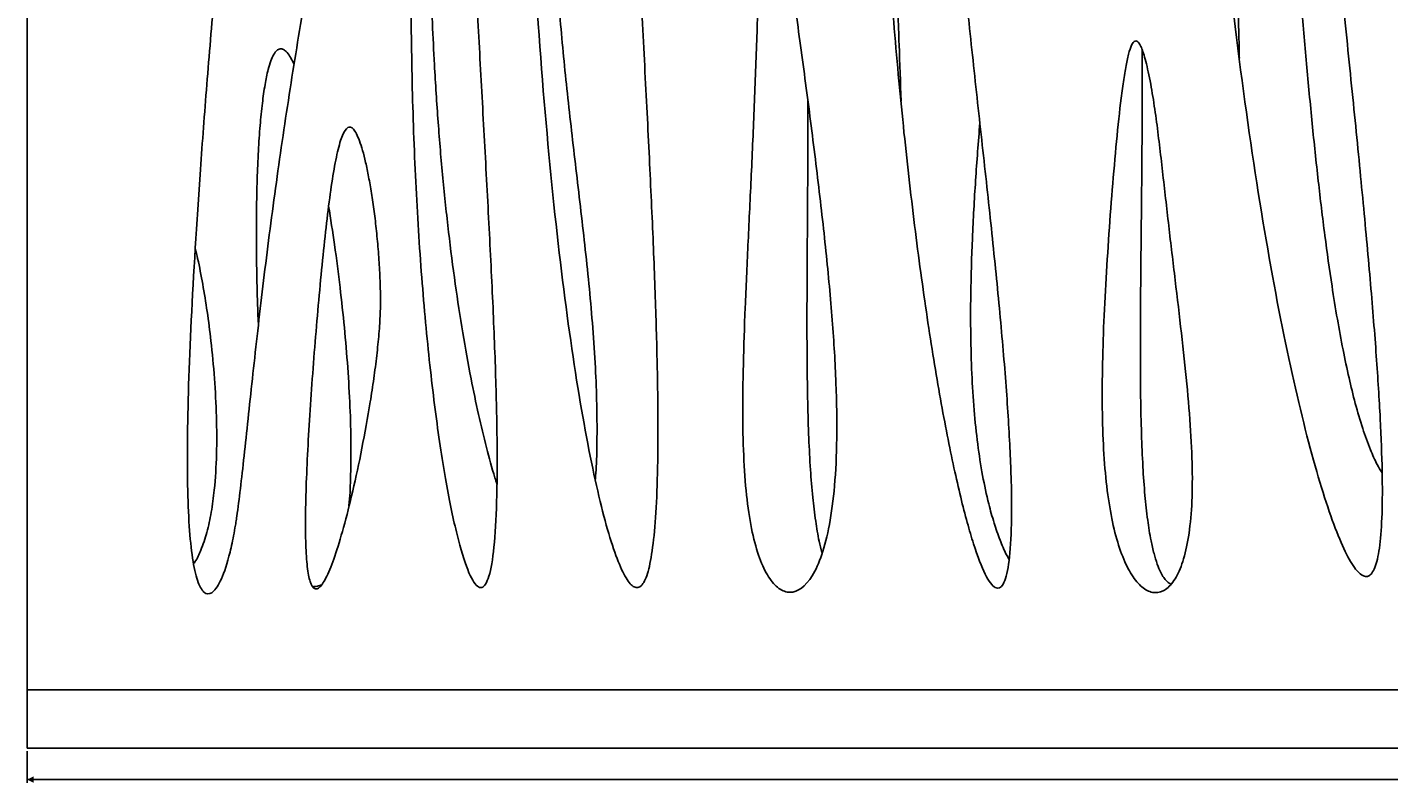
# Model space of a CAD drawing. Header units: millimetres. Extents: x 65 to 2129, y 75 to 1124.
# Tile 8 of 26: x 65 to 497, y 665 to 904. Entities that reach past the tile are written whole.
import ezdxf

# ---------------------------------------------------------------- set-up
doc = ezdxf.new("R2010")
doc.units = ezdxf.units.MM
doc.layers.add('FORMAT', color=7, linetype='Continuous')
doc.styles.add('SLDTEXTSTYLE0', font='TXT', dxfattribs={"width": 0.605})
doc.dimstyles.new('SLDDIMSTYLE0', dxfattribs={"dimtxt": 2.568319, "dimasz": 2, "dimexe": 0, "dimexo": 0.0625, "dimgap": 0.64208, "dimtad": 1, "dimrnd": 1e-09, "dimzin": 12, "dimdsep": 46, "dimtxsty": 'SLDTEXTSTYLE0', "dimsah": 1, "dimcen": 0.09, "dimadec": 0, "dimazin": 3, "dimtfac": 1, "dimtofl": 0, "dimtmove": 0, "dimatfit": 3, "dimfxl": 1, "dimfrac": 2, "dimtolj": 1, "dimtzin": 12, "dimarcsym": 0})

# ---------------------------------------------------------------- blocks, each defined once
blk = doc.blocks.new('_D')
at = {"layer": 'FORMAT'}
for p, q in [((65.3, 674.82), (65.3, 664.82)), ((1545.3, 674.82), (1545.3, 664.82)), ((65.3, 665.81), (1545.3, 665.81))]:
    blk.add_line(p, q, dxfattribs=at)
for points in [[(65.3, 665.81), (67.3, 664.81), (67.3, 666.81)], [(1545.3, 665.81), (1543.3, 666.81), (1543.3, 664.81)]]:
    blk.add_solid(points, dxfattribs=at)
at = {"layer": 'FORMAT', "insert": (801.38, 669.22), "char_height": 2.646, "attachment_point": 1, "style": 'SLDTEXTSTYLE0'}
blk.add_mtext('1480', dxfattribs=at)

msp = doc.modelspace()

# ---------------------------------------------------------------- linework, layer by layer
at = {"color": 7, "linetype": 'Continuous', "lineweight": 25}
for p, q in [((65.303, 1075.472), (65.303, 694.238)), ((65.303, 694.238), (1545.303, 694.238)), ((65.303, 675.813), (65.303, 694.238)), ((65.303, 675.813), (1545.303, 675.813)), ((65.303, 675.813), (65.303, 675.813)), ((90.303, 675.812), (1520.303, 675.812))]:
    msp.add_line(p, q, dxfattribs=at)
at = {"color": 7, "linetype": 'Continuous', "lineweight": 25, "flags": 128}
for points in [[(65.303, 675.813), (65.486, 675.812), (66.03, 675.812), (66.928, 675.812), (68.167, 675.812), (69.729, 675.812), (71.591, 675.812), (73.725, 675.812), (76.102, 675.812), (78.685, 675.812), (81.438, 675.812), (84.32, 675.812), (87.29, 675.812), (90.303, 675.812)], [(95.303, 675.813), (93.746, 675.813), (92.266, 675.813), (90.939, 675.813), (89.831, 675.813), (88.997, 675.813), (88.479, 675.813), (88.303, 675.813), (88.479, 675.813), (88.997, 675.813), (89.831, 675.813), (90.939, 675.813), (92.266, 675.812), (93.746, 675.812), (95.303, 675.812), (96.861, 675.812), (98.341, 675.812), (99.668, 675.813), (100.776, 675.813), (101.61, 675.813), (102.128, 675.813), (102.303, 675.813), (102.128, 675.813), (101.61, 675.813), (100.776, 675.813), (99.668, 675.813), (98.341, 675.813), (96.861, 675.813), (95.303, 675.813)]]:
    msp.add_lwpolyline(points, dxfattribs=at)
at = {"color": 7, "linetype": 'Continuous', "lineweight": 25}
for points, knots in [([(183.002, 1075.472), (181.579, 1066.713), (180.066, 1057.863), (176.895, 1040.006), (175.239, 1030.999), (170.125, 1003.742), (166.522, 985.257), (161.148, 956.96), (159.363, 947.432), (155.86, 928.185), (154.143, 918.465), (150.83, 898.874), (149.234, 889.001), (146.207, 869.211), (144.776, 859.292), (142.776, 844.534), (142.134, 839.635), (140.899, 829.919), (140.306, 825.1), (139.17, 815.59), (138.627, 810.899), (137.589, 801.702), (137.093, 797.195), (136.145, 788.437), (135.692, 784.185), (134.823, 776.016), (134.406, 772.1), (133.599, 764.7), (133.208, 761.215), (132.44, 754.787), (132.062, 751.844), (131.587, 748.581), (131.492, 747.949), (131.301, 746.73), (131.205, 746.142), (130.912, 744.411), (130.71, 743.311), (130.089, 740.167), (129.654, 738.28), (128.316, 733.203), (127.378, 730.599), (125.522, 726.791), (124.603, 725.588), (122.86, 724.461), (122.034, 724.539), (120.523, 725.878), (119.837, 727.139), (118.629, 730.762), (118.107, 733.124), (117.237, 738.878), (116.889, 742.269), (116.366, 750.018), (116.191, 754.376), (115.917, 768.815), (116.068, 780.261), (116.961, 806.397), (117.703, 821.092), (119.206, 845.259), (119.773, 853.668), (121.032, 871.129), (121.724, 880.18), (123.23, 898.845), (124.043, 908.46), (125.788, 928.156), (126.719, 938.238), (128.695, 958.756), (129.741, 969.191), (131.942, 990.281), (133.097, 1000.936), (135.513, 1022.312), (136.773, 1033.033), (139.39, 1054.374), (140.746, 1064.994), (142.146, 1075.472)], [0, 0, 0, 0, 0.03125, 0.03125, 0.0625, 0.0625, 0.125, 0.125, 0.15625, 0.15625, 0.1875, 0.1875, 0.21875, 0.21875, 0.25, 0.25, 0.265625, 0.265625, 0.28125, 0.28125, 0.296875, 0.296875, 0.3125, 0.3125, 0.328125, 0.328125, 0.34375, 0.34375, 0.359375, 0.359375, 0.375, 0.375, 0.3789062, 0.3789062, 0.3828125, 0.3828125, 0.390625, 0.390625, 0.40625, 0.40625, 0.4375, 0.4375, 0.46875, 0.46875, 0.5, 0.5, 0.53125, 0.53125, 0.5625, 0.5625, 0.59375, 0.59375, 0.625, 0.625, 0.6875, 0.6875, 0.75, 0.75, 0.78125, 0.78125, 0.8125, 0.8125, 0.84375, 0.84375, 0.875, 0.875, 0.90625, 0.90625, 0.9375, 0.9375, 0.96875, 0.96875, 1, 1, 1, 1]), ([(252.264, 1075.472), (252.961, 1052.44), (253.899, 1029.19), (256.015, 983.35), (257.191, 960.764), (258.928, 928.2), (259.502, 917.565), (260.608, 896.86), (261.139, 886.789), (262.129, 867.333), (262.588, 857.946), (263.405, 839.963), (263.764, 831.367), (264.36, 815.059), (264.598, 807.347), (264.935, 792.887), (265.035, 786.139), (265.086, 773.671), (265.037, 767.951), (264.785, 757.589), (264.582, 752.947), (264.023, 744.774), (263.667, 741.243), (262.808, 735.311), (262.304, 732.91), (261.16, 729.243), (260.519, 727.977), (259.117, 726.571), (258.354, 726.432), (256.726, 727.259), (255.86, 728.227), (254.046, 731.238), (253.097, 733.282), (250.162, 740.973), (248.086, 748.179), (243.886, 766.371), (241.762, 777.354), (237.65, 802.656), (235.662, 816.975), (231.971, 848.485), (230.269, 865.676), (227.263, 902.468), (225.957, 922.069), (223.81, 963.204), (222.967, 984.739), (222.072, 1018.094), (221.835, 1029.387), (221.484, 1052.247), (221.371, 1063.813), (221.32, 1075.472)], [0, 0, 0, 0, 0.0625, 0.0625, 0.125, 0.125, 0.15625, 0.15625, 0.1875, 0.1875, 0.21875, 0.21875, 0.25, 0.25, 0.28125, 0.28125, 0.3125, 0.3125, 0.34375, 0.34375, 0.375, 0.375, 0.40625, 0.40625, 0.4375, 0.4375, 0.46875, 0.46875, 0.5, 0.5, 0.53125, 0.53125, 0.5625, 0.5625, 0.625, 0.625, 0.6875, 0.6875, 0.75, 0.75, 0.8125, 0.8125, 0.875, 0.875, 0.9375, 0.9375, 0.96875, 0.96875, 1, 1, 1, 1]), ([(237.077, 1075.866), (236.667, 1071.43), (235.62, 1060.099), (234.066, 1041.584), (232.59, 1020.084), (231.548, 997.861), (231.095, 975.024), (231.359, 951.653), (232.397, 928.265), (234.155, 904.895), (236.502, 881.556), (239.278, 857.778), (242.151, 833.541), (244.211, 812.977), (245.28, 796.634), (245.733, 785.066), (245.805, 774.61), (245.664, 766.708), (245.351, 762.301), (245.259, 761.004)], [0, 0, 0, 0, 0.04233034, 0.10812147, 0.17652381, 0.24708823, 0.31948469, 0.39351816, 0.46912546, 0.5418889, 0.61615833, 0.69198415, 0.76933445, 0.84805663, 0.88830337, 0.92493975, 0.95803007, 0.98764875, 1, 1, 1, 1]), ([(344.724, 1075.472), (345.399, 1073.795), (346.096, 1071.609), (347.517, 1066.148), (348.241, 1062.871), (349.148, 1058.05), (349.329, 1057.049), (349.601, 1055.493), (349.692, 1054.962), (349.872, 1053.896), (349.961, 1053.363), (350.393, 1050.703), (350.713, 1048.586), (351.606, 1042.26), (352.114, 1038.077), (353.016, 1029.744), (353.411, 1025.593), (354.136, 1017.298), (354.466, 1013.153), (355.097, 1004.846), (355.398, 1000.684), (355.997, 992.328), (356.296, 988.133), (357.214, 975.483), (357.86, 966.96), (359.285, 949.701), (360.064, 940.965), (361.75, 923.316), (362.656, 914.404), (364.545, 896.501), (365.528, 887.51), (367.5, 869.603), (368.488, 860.686), (370.392, 843.123), (371.307, 834.477), (372.99, 817.683), (373.758, 809.536), (375.082, 793.986), (375.638, 786.584), (376.493, 772.775), (376.792, 766.369), (377.101, 754.788), (377.113, 749.615), (376.838, 740.71), (376.552, 736.98), (375.691, 731.134), (375.116, 729.018), (373.701, 726.522), (372.862, 726.141), (370.955, 727.178), (369.888, 728.596), (367.577, 733.231), (366.332, 736.448), (363.719, 744.622), (362.352, 749.578), (359.554, 761.108), (358.124, 767.682), (355.261, 782.272), (353.827, 790.288), (351.016, 807.537), (349.637, 816.77), (346.987, 836.186), (345.716, 846.37), (343.329, 867.387), (342.212, 878.22), (340.173, 900.206), (339.25, 911.358), (337.632, 933.624), (336.937, 944.738), (335.801, 966.542), (335.36, 977.234), (334.754, 997.778), (334.589, 1007.632), (334.553, 1026.052), (334.682, 1034.619), (335.244, 1049.97), (335.679, 1056.756), (336.856, 1068.004), (337.6, 1072.466), (338.493, 1075.472)], [0, 0, 0, 0, 0.015625, 0.015625, 0.03125, 0.03125, 0.0351562, 0.0351562, 0.0371094, 0.0371094, 0.0390625, 0.0390625, 0.046875, 0.046875, 0.0625, 0.0625, 0.078125, 0.078125, 0.09375, 0.09375, 0.109375, 0.109375, 0.125, 0.125, 0.15625, 0.15625, 0.1875, 0.1875, 0.21875, 0.21875, 0.25, 0.25, 0.28125, 0.28125, 0.3125, 0.3125, 0.34375, 0.34375, 0.375, 0.375, 0.40625, 0.40625, 0.4375, 0.4375, 0.46875, 0.46875, 0.5, 0.5, 0.53125, 0.53125, 0.5625, 0.5625, 0.59375, 0.59375, 0.625, 0.625, 0.65625, 0.65625, 0.6875, 0.6875, 0.71875, 0.71875, 0.75, 0.75, 0.78125, 0.78125, 0.8125, 0.8125, 0.84375, 0.84375, 0.875, 0.875, 0.90625, 0.90625, 0.9375, 0.9375, 0.96875, 0.96875, 1, 1, 1, 1]), ([(466.827, 1075.472), (468.612, 1052.382), (470.636, 1029.02), (474.917, 982.959), (477.173, 960.263), (480.485, 927.596), (481.577, 916.935), (483.696, 896.205), (484.722, 886.135), (486.67, 866.708), (487.591, 857.351), (489.294, 839.46), (490.075, 830.925), (491.466, 814.773), (492.077, 807.155), (493.104, 792.915), (493.52, 786.293), (494.142, 774.105), (494.348, 768.54), (494.54, 758.511), (494.526, 754.048), (494.276, 746.254), (494.04, 742.922), (493.353, 737.403), (492.901, 735.216), (491.793, 731.985), (491.137, 730.94), (489.638, 729.98), (488.796, 730.064), (486.947, 731.333), (485.94, 732.519), (483.789, 735.955), (482.645, 738.206), (479.048, 746.488), (476.431, 754.051), (471.005, 772.835), (468.196, 784.053), (462.616, 809.657), (459.845, 824.043), (454.532, 855.477), (451.99, 872.526), (447.263, 908.777), (445.079, 927.98), (441.135, 968.012), (439.374, 988.843), (437.061, 1020.871), (436.344, 1031.677), (435.016, 1053.466), (434.406, 1064.448), (433.847, 1075.472)], [0, 0, 0, 0, 0.0625, 0.0625, 0.125, 0.125, 0.15625, 0.15625, 0.1875, 0.1875, 0.21875, 0.21875, 0.25, 0.25, 0.28125, 0.28125, 0.3125, 0.3125, 0.34375, 0.34375, 0.375, 0.375, 0.40625, 0.40625, 0.4375, 0.4375, 0.46875, 0.46875, 0.5, 0.5, 0.53125, 0.53125, 0.5625, 0.5625, 0.625, 0.625, 0.6875, 0.6875, 0.75, 0.75, 0.8125, 0.8125, 0.875, 0.875, 0.9375, 0.9375, 0.96875, 0.96875, 1, 1, 1, 1]), ([(437.139, 1075.866), (438.048, 1066.887), (439.884, 1048.74), (442.272, 1021.306), (444.413, 993.598), (446.235, 965.927), (447.617, 940.495), (448.564, 917.478), (449.071, 902.82), (449.201, 895.193), (449.214, 894.412)], [0, 0, 0, 0, 0.1488479, 0.3007934, 0.4541456, 0.6071722, 0.7581352, 0.8741882, 0.9871143, 1, 1, 1, 1]), ([(494.447, 762.974), (493.913, 763.847), (492.476, 766.193), (490.436, 770.924), (488.092, 777.388), (485.887, 785.002), (483.844, 793.325), (481.967, 802.23), (480.186, 811.925), (478.237, 823.997), (476.202, 838.58), (474.139, 855.754), (472.23, 873.888), (470.459, 892.77), (468.675, 913.839), (466.914, 936.869), (465.212, 961.566), (463.701, 985.919), (462.49, 1007.961), (461.556, 1027.525), (460.879, 1044.53), (460.37, 1060.549), (460.199, 1070.886), (460.117, 1075.866)], [0, 0, 0, 0, 0.0097008, 0.0260633, 0.0487307, 0.0749463, 0.1012194, 0.1300533, 0.1612926, 0.1947668, 0.2460948, 0.3010233, 0.3589283, 0.4191531, 0.4810201, 0.5596159, 0.6383676, 0.7159744, 0.7912001, 0.8478848, 0.9018797, 0.9527222, 1, 1, 1, 1]), ([(201.607, 1025.971), (202.211, 1021.297), (202.68, 1016.073), (203.484, 1004.572), (203.819, 998.296), (204.46, 984.786), (204.766, 977.552), (205.416, 962.262), (205.761, 954.206), (206.518, 937.442), (206.932, 928.735), (207.824, 910.879), (208.303, 901.73), (209.298, 883.239), (209.812, 873.898), (210.827, 855.302), (211.327, 846.049), (212.252, 827.937), (212.677, 819.079), (213.392, 802.078), (213.681, 793.935), (214.069, 778.681), (214.168, 771.57), (214.137, 758.676), (214.007, 752.893), (213.498, 742.912), (213.119, 738.715), (212.115, 732.112), (211.49, 729.705), (210.019, 726.819), (209.174, 726.34), (207.31, 727.37), (206.292, 728.878), (204.145, 733.863), (203.016, 737.338), (200.724, 746.152), (199.561, 751.491), (197.278, 763.85), (196.159, 770.869), (194.041, 786.338), (193.042, 794.786), (191.23, 812.799), (190.418, 822.362), (189.027, 842.243), (188.45, 852.56), (187.559, 873.549), (187.246, 884.221), (186.89, 905.497), (186.847, 916.101), (187.015, 936.805), (187.226, 946.905), (187.867, 966.161), (188.296, 975.317), (189.326, 992.255), (189.926, 1000.035), (191.24, 1013.812), (191.955, 1019.806), (193.446, 1029.644), (194.222, 1033.486), (195.396, 1037.421), (195.788, 1038.428), (196.572, 1039.813), (196.962, 1040.19), (197.736, 1040.301), (198.119, 1040.035), (198.872, 1038.865), (199.242, 1037.96), (199.962, 1035.534), (200.312, 1034.012), (200.983, 1030.399), (201.305, 1028.308), (201.607, 1025.971)], [0, 0, 0, 0, 0.03125, 0.03125, 0.0625, 0.0625, 0.09375, 0.09375, 0.125, 0.125, 0.15625, 0.15625, 0.1875, 0.1875, 0.21875, 0.21875, 0.25, 0.25, 0.28125, 0.28125, 0.3125, 0.3125, 0.34375, 0.34375, 0.375, 0.375, 0.40625, 0.40625, 0.4375, 0.4375, 0.46875, 0.46875, 0.5, 0.5, 0.53125, 0.53125, 0.5625, 0.5625, 0.59375, 0.59375, 0.625, 0.625, 0.65625, 0.65625, 0.6875, 0.6875, 0.71875, 0.71875, 0.75, 0.75, 0.78125, 0.78125, 0.8125, 0.8125, 0.84375, 0.84375, 0.875, 0.875, 0.90625, 0.90625, 0.921875, 0.921875, 0.9375, 0.9375, 0.953125, 0.953125, 0.96875, 0.96875, 0.984375, 0.984375, 1, 1, 1, 1]), ([(214.08, 759.394), (213.857, 760.082), (212.617, 763.91), (210.678, 771.281), (208.148, 781.734), (205.626, 793.853), (203.139, 807.647), (200.775, 823.126), (198.678, 839.467), (196.873, 856.547), (195.378, 874.24), (194.042, 894.992), (193.072, 918.735), (192.691, 945.318), (193.015, 971.937), (193.943, 996.435), (195.372, 1018.608), (196.448, 1032.535), (197.218, 1039.668), (197.278, 1040.222)], [0, 0, 0, 0, 0.0076732, 0.0426812, 0.0807954, 0.12178, 0.1739778, 0.229487, 0.2878901, 0.3487678, 0.4117008, 0.4762707, 0.5694018, 0.6638025, 0.7583237, 0.8518347, 0.9238768, 0.9940849, 1, 1, 1, 1]), ([(334.596, 1015.14), (334.781, 1012.631), (335.811, 998.663), (337.514, 973.427), (339.327, 943.796), (340.609, 918.92), (341.475, 899.347), (341.867, 886.67), (342.052, 880.702)], [0, 0, 0, 0, 0.0560655, 0.3120309, 0.5635101, 0.7174304, 0.8669781, 1, 1, 1, 1]), ([(302.677, 946.347), (303.301, 943.408), (303.895, 940.273), (305.05, 933.695), (305.612, 930.252), (306.72, 923.135), (307.267, 919.46), (308.356, 911.945), (308.897, 908.105), (310.515, 896.424), (311.587, 888.425), (313.678, 872.388), (314.696, 864.35), (316.603, 848.53), (317.49, 840.748), (319.055, 825.666), (319.732, 818.366), (320.81, 804.418), (321.212, 797.77), (321.7, 785.249), (321.786, 779.377), (321.634, 768.492), (321.396, 763.479), (320.61, 754.365), (320.064, 750.264), (318.704, 742.995), (317.891, 739.828), (316.058, 734.429), (315.039, 732.197), (311.778, 726.877), (309.336, 725.169), (305.729, 725.162), (304.536, 725.584), (302.238, 727.237), (301.134, 728.468), (299.071, 731.698), (298.113, 733.697), (296.386, 738.427), (295.617, 741.159), (294.296, 747.324), (293.743, 750.758), (292.86, 758.306), (292.53, 762.419), (292.083, 771.305), (291.964, 776.078), (291.912, 786.262), (291.978, 791.674), (292.252, 803.104), (292.461, 809.124), (292.968, 821.716), (293.268, 828.289), (293.904, 841.895), (294.241, 848.928), (294.903, 863.294), (295.227, 870.627), (295.679, 881.662), (295.824, 885.345), (296.101, 892.676), (296.232, 896.325), (296.482, 903.534), (296.6, 907.094), (296.824, 914.063), (296.931, 917.471), (297.138, 924.056), (297.238, 927.233), (297.44, 933.265), (297.542, 936.119), (297.761, 941.394), (297.877, 943.816), (298.139, 948.098), (298.285, 949.958), (298.629, 952.967), (298.826, 954.116), (299.297, 955.527), (299.572, 955.79), (300.229, 955.227), (300.611, 954.402), (301.523, 951.431), (302.052, 949.286), (302.677, 946.347)], [0, 0, 0, 0, 0.015625, 0.015625, 0.03125, 0.03125, 0.046875, 0.046875, 0.0625, 0.0625, 0.09375, 0.09375, 0.125, 0.125, 0.15625, 0.15625, 0.1875, 0.1875, 0.21875, 0.21875, 0.25, 0.25, 0.28125, 0.28125, 0.3125, 0.3125, 0.34375, 0.34375, 0.375, 0.375, 0.4375, 0.4375, 0.46875, 0.46875, 0.5, 0.5, 0.53125, 0.53125, 0.5625, 0.5625, 0.59375, 0.59375, 0.625, 0.625, 0.65625, 0.65625, 0.6875, 0.6875, 0.71875, 0.71875, 0.75, 0.75, 0.78125, 0.78125, 0.8125, 0.8125, 0.828125, 0.828125, 0.84375, 0.84375, 0.859375, 0.859375, 0.875, 0.875, 0.890625, 0.890625, 0.90625, 0.90625, 0.921875, 0.921875, 0.9375, 0.9375, 0.953125, 0.953125, 0.96875, 0.96875, 0.984375, 0.984375, 1, 1, 1, 1]), ([(138.517, 810.195), (138.461, 811.314), (138.216, 816.177), (138.013, 824.69), (137.856, 835.567), (137.896, 845.964), (138.104, 855.72), (138.479, 864.69), (139.013, 872.744), (139.696, 879.774), (140.521, 885.688), (141.417, 890.161), (142.348, 893.319), (143.12, 895.142), (143.804, 896.209), (144.296, 896.766), (144.813, 897.143), (145.361, 897.331), (145.929, 897.312), (146.496, 897.094), (147.063, 896.694), (147.89, 895.858), (148.856, 894.432), (149.482, 893.133), (149.812, 892.446)], [0, 0, 0, 0, 0.0351605, 0.1528929, 0.2673456, 0.3767113, 0.4793318, 0.5737165, 0.6585601, 0.7327596, 0.7954382, 0.8459856, 0.8757769, 0.8987208, 0.9077873, 0.9154241, 0.9218931, 0.9276232, 0.9332157, 0.9393073, 0.9463933, 0.9547845, 0.9760869, 1, 1, 1, 1]), ([(420.562, 889.092), (421.095, 886.516), (421.556, 883.89), (422.397, 878.553), (422.777, 875.843), (423.493, 870.355), (423.831, 867.577), (424.492, 861.973), (424.815, 859.145), (425.785, 850.614), (426.436, 844.861), (427.775, 833.363), (428.46, 827.618), (429.814, 816.272), (430.481, 810.672), (431.717, 799.748), (432.285, 794.425), (433.242, 784.178), (433.631, 779.255), (434.168, 769.918), (434.316, 765.505), (434.336, 757.278), (434.208, 753.465), (433.673, 746.51), (433.265, 743.369), (432.19, 737.808), (431.523, 735.389), (429.976, 731.301), (429.095, 729.633), (427.179, 727.057), (426.145, 726.149), (423.989, 725.086), (422.869, 724.931), (420.614, 725.353), (419.479, 725.93), (417.263, 727.784), (416.18, 729.06), (414.126, 732.275), (413.155, 734.213), (411.366, 738.708), (410.55, 741.265), (409.103, 746.952), (408.472, 750.082), (407.411, 756.87), (406.98, 760.528), (406.316, 768.323), (406.084, 772.459), (405.803, 781.157), (405.754, 785.718), (405.815, 795.2), (405.925, 800.121), (406.273, 810.238), (406.51, 815.435), (407.081, 825.99), (407.413, 831.349), (408.145, 842.072), (408.545, 847.435), (409.392, 857.949), (409.839, 863.099), (410.777, 872.885), (411.267, 877.522), (412.045, 883.785), (412.311, 885.756), (412.861, 889.404), (413.145, 891.079), (413.735, 894.062), (414.041, 895.369), (414.679, 897.531), (415.012, 898.386), (415.712, 899.549), (416.078, 899.856), (416.85, 899.817), (417.257, 899.469), (418.115, 897.997), (418.567, 896.872), (419.524, 893.707), (420.029, 891.667), (420.562, 889.092)], [0, 0, 0, 0, 0.015625, 0.015625, 0.03125, 0.03125, 0.046875, 0.046875, 0.0625, 0.0625, 0.09375, 0.09375, 0.125, 0.125, 0.15625, 0.15625, 0.1875, 0.1875, 0.21875, 0.21875, 0.25, 0.25, 0.28125, 0.28125, 0.3125, 0.3125, 0.34375, 0.34375, 0.375, 0.375, 0.40625, 0.40625, 0.4375, 0.4375, 0.46875, 0.46875, 0.5, 0.5, 0.53125, 0.53125, 0.5625, 0.5625, 0.59375, 0.59375, 0.625, 0.625, 0.65625, 0.65625, 0.6875, 0.6875, 0.71875, 0.71875, 0.75, 0.75, 0.78125, 0.78125, 0.8125, 0.8125, 0.84375, 0.84375, 0.875, 0.875, 0.890625, 0.890625, 0.90625, 0.90625, 0.921875, 0.921875, 0.9375, 0.9375, 0.953125, 0.953125, 0.96875, 0.96875, 0.984375, 0.984375, 1, 1, 1, 1]), ([(427.364, 727.884), (427.316, 727.9), (426.873, 728.052), (426.144, 728.744), (425.177, 729.891), (424.153, 731.695), (423.105, 734.226), (422.088, 737.616), (421.043, 742.277), (420.07, 748.423), (419.233, 756.246), (418.6, 765.354), (418.168, 775.762), (417.924, 787.483), (417.846, 800.241), (417.892, 813.992), (418.022, 828.687), (418.195, 844.553), (418.36, 861.573), (418.475, 879.208), (418.448, 891.166), (418.435, 897.071)], [0, 0, 0, 0, 0.0008851, 0.0081831, 0.0169043, 0.0273547, 0.0442844, 0.0648832, 0.0893187, 0.1280216, 0.1739522, 0.2272792, 0.2881425, 0.3566558, 0.4329035, 0.5119212, 0.597858, 0.6906676, 0.7902452, 0.8964131, 1, 1, 1, 1]), ([(317.004, 737.754), (316.703, 738.95), (315.877, 742.227), (314.923, 748.067), (314.01, 755.619), (313.309, 764.391), (312.793, 774.399), (312.46, 785.664), (312.293, 797.931), (312.255, 811.169), (312.308, 825.342), (312.413, 840.687), (312.519, 857.202), (312.587, 870.75), (312.563, 878.792), (312.556, 880.938)], [0, 0, 0, 0, 0.0257682, 0.0706232, 0.123556, 0.1847998, 0.2545657, 0.3330459, 0.4204116, 0.5110532, 0.6098138, 0.7167486, 0.8318672, 0.9551225, 1, 1, 1, 1]), ([(177.097, 813.434), (177.025, 811.435), (176.889, 809.3), (176.516, 804.844), (176.279, 802.523), (175.725, 797.766), (175.409, 795.33), (174.713, 790.41), (174.335, 787.925), (173.131, 780.481), (172.237, 775.536), (170.369, 766.048), (169.395, 761.504), (167.438, 753.078), (166.457, 749.195), (164.541, 742.263), (163.607, 739.214), (161.828, 734.049), (160.983, 731.933), (159.41, 728.676), (158.682, 727.535), (157.363, 726.218), (156.771, 726.044), (155.732, 726.618), (155.286, 727.366), (154.54, 729.716), (154.241, 731.317), (153.784, 735.28), (153.627, 737.642), (153.35, 745.711), (153.428, 752.405), (153.974, 767.474), (154.44, 775.848), (155.605, 793.254), (156.303, 802.285), (157.813, 819.933), (158.625, 828.549), (160.32, 844.253), (161.204, 851.339), (162.61, 859.979), (163.093, 862.528), (164.093, 866.83), (164.611, 868.584), (165.689, 871.179), (166.248, 872.019), (167.411, 872.694), (168.014, 872.528), (169.256, 871.132), (169.896, 869.903), (171.189, 866.383), (171.843, 864.092), (172.805, 859.921), (173.122, 858.409), (173.743, 855.162), (174.046, 853.427), (174.631, 849.762), (174.912, 847.832), (175.442, 843.815), (175.691, 841.729), (176.144, 837.445), (176.348, 835.249), (176.698, 830.807), (176.843, 828.562), (177.062, 824.095), (177.134, 821.873), (177.188, 817.543), (177.17, 815.434), (177.097, 813.434)], [0, 0, 0, 0, 0.015625, 0.015625, 0.03125, 0.03125, 0.046875, 0.046875, 0.0625, 0.0625, 0.09375, 0.09375, 0.125, 0.125, 0.15625, 0.15625, 0.1875, 0.1875, 0.21875, 0.21875, 0.25, 0.25, 0.28125, 0.28125, 0.3125, 0.3125, 0.34375, 0.34375, 0.375, 0.375, 0.4375, 0.4375, 0.5, 0.5, 0.5625, 0.5625, 0.625, 0.625, 0.6875, 0.6875, 0.71875, 0.71875, 0.75, 0.75, 0.78125, 0.78125, 0.8125, 0.8125, 0.84375, 0.84375, 0.875, 0.875, 0.890625, 0.890625, 0.90625, 0.90625, 0.921875, 0.921875, 0.9375, 0.9375, 0.953125, 0.953125, 0.96875, 0.96875, 0.984375, 0.984375, 1, 1, 1, 1]), ([(376.248, 735.603), (375.984, 736.074), (374.885, 738.033), (373.321, 741.89), (371.43, 747.266), (369.544, 754.074), (367.766, 762.401), (366.245, 772.332), (365.126, 783.118), (364.409, 794.657), (364.076, 806.847), (364.103, 821.125), (364.606, 837.45), (365.603, 855.6), (366.557, 867.792), (367.033, 873.873)], [0, 0, 0, 0, 0.0115665, 0.0481132, 0.0889037, 0.133729, 0.1993935, 0.2713242, 0.3489781, 0.4317829, 0.5191273, 0.6103551, 0.7378409, 0.8692429, 1, 1, 1, 1]), ([(160.772, 847.492), (161.412, 843.428), (162.762, 834.84), (164.398, 822), (165.794, 809.007), (166.857, 796.422), (167.575, 784.109), (167.93, 772.337), (167.754, 761.914), (167.523, 755.406), (167.186, 752.603), (167.183, 752.577)], [0, 0, 0, 0, 0.1294446, 0.2735741, 0.407279, 0.5406866, 0.6709952, 0.7954065, 0.9111801, 0.9991764, 1, 1, 1, 1]), ([(118.521, 833.993), (118.777, 832.956), (119.688, 829.25), (120.942, 822.603), (122.362, 813.933), (123.644, 803.975), (124.689, 792.881), (125.322, 780.871), (125.374, 769.057), (124.799, 758.939), (123.7, 750.676), (122.359, 744.26), (120.557, 739.032), (119.11, 735.726), (118.172, 734.452), (118.04, 734.273)], [0, 0, 0, 0, 0.03162801, 0.11295517, 0.20011333, 0.29170776, 0.4101228, 0.52991128, 0.64765297, 0.75975638, 0.8295901, 0.89433639, 0.95323644, 0.99342002, 1, 1, 1, 1]), ([(158.303, 727.503), (157.828, 727.282), (157.07, 726.931), (156.244, 726.972), (155.936, 726.987)], [0, 0, 0, 0, 0.6274443, 1, 1, 1, 1])]:
    msp.add_open_spline(points, degree=3, knots=knots, dxfattribs=at)

# ---------------------------------------------------------------- dimensions: what is measured, and where the dimension line sits
at = {"layer": 'FORMAT'}
dim = msp.add_linear_dim(base=(1545.303, 665.812), p1=(65.303, 675.813), p2=(1545.303, 675.813), dimstyle='SLDDIMSTYLE0', dxfattribs=at)
dim.commit()
dim.dimension.update_dxf_attribs({"geometry": '_D', "text_midpoint": (805.303, 665.812), "dimtype": 160})

doc.saveas('drawing.dxf')
